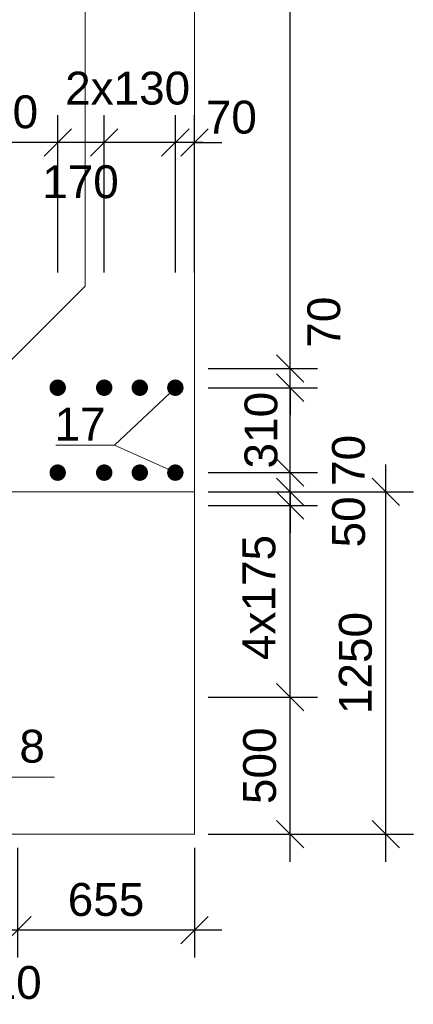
# Model space of a CAD drawing. Extents: x 1488 to 5663, y 840 to 1370.
# Tile 27 of 51: x 2187 to 2216, y 1082 to 1154. Entities that reach past the tile are written whole.
import ezdxf
from ezdxf.enums import TextEntityAlignment as Align

# ---------------------------------------------------------------- set-up
doc = ezdxf.new("R2010")
doc.units = 0
doc.layers.get('0').update_dxf_attribs({"linetype": 'CONTINUOUS'})
doc.layers.get('Defpoints').update_dxf_attribs({"linetype": 'CONTINUOUS'})
doc.layers.add('0.09mm', color=2, linetype='CONTINUOUS', lineweight=9)
doc.layers.add('0.13mm', color=140, linetype='CONTINUOUS', lineweight=13)
doc.styles.add('ARIAL', font='arial.ttf')
doc.dimstyles.new('MD_e50', dxfattribs={"dimtxt": 2.4, "dimasz": 2, "dimexe": 2, "dimexo": 1, "dimgap": 1, "dimtad": 1, "dimdec": 4, "dimlfac": 50, "dimdsep": 46, "dimtxsty": 'ARIAL', "dimblk1": 'OBLIQUE', "dimblk2": 'OBLIQUE', "dimsah": 1, "dimcen": 2.5, "dimdle": 2, "dimadec": 0, "dimazin": 0, "dimtfac": 1, "dimtdec": 4, "dimtmove": 2, "dimatfit": 3, "dimldrblk": 'OBLIQUE', "dimfxl": 2, "dimtolj": 1, "dimtzin": 0, "dimarcsym": 0})

# ---------------------------------------------------------------- blocks, each defined once
blk = doc.blocks.new('_OBLIQUE')
at = {"color": 0, "linetype": 'ByBlock'}
blk.add_line((-0.5, -0.5), (0.5, 0.5), dxfattribs=at)
blk = doc.blocks.new('*D337')
at = {"layer": '0.09mm', "color": 0, "lineweight": -2, "transparency": 16777216}
for p, q in [((2186.626, 1093.491), (2186.626, 1085.491)), ((2199.563, 1093.491), (2199.563, 1085.491)), ((2201.563, 1087.491), (2184.626, 1087.491))]:
    blk.add_line(p, q, dxfattribs=at)
at = {"layer": 'Defpoints', "color": 0, "transparency": 16777216}
for p in [(2186.626, 1094.491), (2199.563, 1094.491), (2186.626, 1087.491)]:
    blk.add_point(p, dxfattribs=at)
at = {"layer": '0.09mm', "color": 0, "lineweight": -2, "transparency": 16777216, "xscale": 2, "yscale": 2, "zscale": 2, "rotation": 180}
blk.add_blockref('_OBLIQUE', (2186.626, 1087.491), dxfattribs=at)
at = {"layer": '0.09mm', "color": 0, "lineweight": -2, "transparency": 16777216, "xscale": 2, "yscale": 2, "zscale": 2}
blk.add_blockref('_OBLIQUE', (2199.563, 1087.491), dxfattribs=at)
at = {"layer": '0.09mm', "color": 0, "transparency": 16777216, "insert": (2193.095, 1089.716), "char_height": 2.4, "attachment_point": 5, "style": 'ARIAL'}
blk.add_mtext('\\A1;655', dxfattribs=at)
blk = doc.blocks.new('*D338')
at = {"layer": '0.09mm', "color": 0, "lineweight": -2, "transparency": 16777216}
for p, q in [((2182.43, 1093.491), (2182.43, 1085.491)), ((2186.626, 1093.491), (2186.626, 1085.491)), ((2188.626, 1087.491), (2180.43, 1087.491))]:
    blk.add_line(p, q, dxfattribs=at)
at = {"layer": 'Defpoints', "color": 0, "transparency": 16777216}
for p in [(2182.43, 1094.491), (2186.626, 1094.491), (2182.43, 1087.491)]:
    blk.add_point(p, dxfattribs=at)
at = {"layer": '0.09mm', "color": 0, "lineweight": -2, "transparency": 16777216, "xscale": 2, "yscale": 2, "zscale": 2, "rotation": 180}
blk.add_blockref('_OBLIQUE', (2182.43, 1087.491), dxfattribs=at)
at = {"layer": '0.09mm', "color": 0, "lineweight": -2, "transparency": 16777216, "xscale": 2, "yscale": 2, "zscale": 2}
blk.add_blockref('_OBLIQUE', (2186.626, 1087.491), dxfattribs=at)
at = {"layer": '0.09mm', "color": 0, "transparency": 16777216, "insert": (2185.594, 1083.654), "char_height": 2.4, "attachment_point": 5, "style": 'ARIAL'}
blk.add_mtext('\\A1;210', dxfattribs=at)
blk = doc.blocks.new('*D310')
at = {"layer": '0.09mm', "color": 0, "lineweight": -2, "transparency": 16777216}
for p, q in [((2213.563, 1092.491), (2213.563, 1121.491)), ((2200.563, 1119.491), (2215.563, 1119.491)), ((2200.563, 1094.491), (2215.563, 1094.491))]:
    blk.add_line(p, q, dxfattribs=at)
at = {"layer": 'Defpoints', "color": 0, "transparency": 16777216}
for p in [(2199.563, 1119.491), (2213.563, 1119.491), (2199.563, 1094.491)]:
    blk.add_point(p, dxfattribs=at)
at = {"layer": '0.09mm', "color": 0, "lineweight": -2, "transparency": 16777216, "xscale": 2, "yscale": 2, "zscale": 2}
for p, rotation in [((2213.563, 1119.491), 90), ((2213.563, 1094.491), 270)]:
    blk.add_blockref('_OBLIQUE', p, dxfattribs=dict(at, rotation=rotation))
at = {"layer": '0.09mm', "color": 0, "transparency": 16777216, "insert": (2211.338, 1106.991), "char_height": 2.4, "attachment_point": 5, "rotation": 90, "style": 'ARIAL'}
blk.add_mtext('\\A1;1250', dxfattribs=at)
blk = doc.blocks.new('*D311')
at = {"layer": '0.09mm', "color": 0, "lineweight": -2, "transparency": 16777216}
for p, q in [((2206.563, 1092.491), (2206.563, 1106.491)), ((2200.563, 1104.491), (2208.563, 1104.491)), ((2200.563, 1094.491), (2208.563, 1094.491))]:
    blk.add_line(p, q, dxfattribs=at)
at = {"layer": 'Defpoints', "color": 0, "transparency": 16777216}
for p in [(2199.563, 1104.491), (2206.563, 1104.491), (2199.563, 1094.491)]:
    blk.add_point(p, dxfattribs=at)
at = {"layer": '0.09mm', "color": 0, "lineweight": -2, "transparency": 16777216, "xscale": 2, "yscale": 2, "zscale": 2}
for p, rotation in [((2206.563, 1104.491), 90), ((2206.563, 1094.491), 270)]:
    blk.add_blockref('_OBLIQUE', p, dxfattribs=dict(at, rotation=rotation))
at = {"layer": '0.09mm', "color": 0, "transparency": 16777216, "insert": (2204.338, 1099.491), "char_height": 2.4, "attachment_point": 5, "rotation": 90, "style": 'ARIAL'}
blk.add_mtext('\\A1;500', dxfattribs=at)
blk = doc.blocks.new('*D312')
at = {"layer": '0.09mm', "color": 0, "lineweight": -2, "transparency": 16777216}
for p, q in [((2206.563, 1102.491), (2206.563, 1120.491)), ((2200.563, 1118.491), (2208.563, 1118.491)), ((2200.563, 1104.491), (2208.563, 1104.491))]:
    blk.add_line(p, q, dxfattribs=at)
at = {"layer": 'Defpoints', "color": 0, "transparency": 16777216}
for p in [(2199.563, 1118.491), (2206.563, 1118.491), (2199.563, 1104.491)]:
    blk.add_point(p, dxfattribs=at)
at = {"layer": '0.09mm', "color": 0, "lineweight": -2, "transparency": 16777216, "xscale": 2, "yscale": 2, "zscale": 2}
for p, rotation in [((2206.563, 1118.491), 90), ((2206.563, 1104.491), 270)]:
    blk.add_blockref('_OBLIQUE', p, dxfattribs=dict(at, rotation=rotation))
at = {"layer": '0.09mm', "color": 0, "transparency": 16777216, "insert": (2204.288, 1111.774), "char_height": 2.4, "attachment_point": 5, "rotation": 90, "style": 'ARIAL'}
blk.add_mtext('\\A1;4x175', dxfattribs=at)
blk = doc.blocks.new('*D313')
at = {"layer": '0.09mm', "color": 0, "lineweight": -2, "transparency": 16777216}
for p, q in [((2206.563, 1119.491), (2206.563, 1121.491)), ((2200.563, 1119.491), (2208.563, 1119.491)), ((2206.563, 1118.491), (2206.563, 1119.491)), ((2200.563, 1118.491), (2208.563, 1118.491)), ((2206.563, 1118.491), (2206.563, 1116.491))]:
    blk.add_line(p, q, dxfattribs=at)
at = {"layer": 'Defpoints', "color": 0, "transparency": 16777216}
for p in [(2199.563, 1119.491), (2206.563, 1119.491), (2199.563, 1118.491)]:
    blk.add_point(p, dxfattribs=at)
at = {"layer": '0.09mm', "color": 0, "lineweight": -2, "transparency": 16777216, "xscale": 2, "yscale": 2, "zscale": 2}
for p, rotation in [((2206.563, 1119.491), 270), ((2206.563, 1118.491), 90)]:
    blk.add_blockref('_OBLIQUE', p, dxfattribs=dict(at, rotation=rotation))
at = {"layer": '0.09mm', "color": 0, "transparency": 16777216, "insert": (2210.841, 1117.294), "char_height": 2.4, "attachment_point": 5, "rotation": 90, "style": 'ARIAL'}
blk.add_mtext('\\A1;50', dxfattribs=at)
blk = doc.blocks.new('*D314')
at = {"layer": '0.09mm', "color": 0, "lineweight": -2, "transparency": 16777216}
for p, q in [((2206.563, 1120.891), (2206.563, 1122.891)), ((2200.563, 1120.891), (2208.563, 1120.891)), ((2206.563, 1119.491), (2206.563, 1120.891)), ((2200.563, 1119.491), (2208.563, 1119.491)), ((2206.563, 1119.491), (2206.563, 1117.491))]:
    blk.add_line(p, q, dxfattribs=at)
at = {"layer": 'Defpoints', "color": 0, "transparency": 16777216}
for p in [(2199.563, 1120.891), (2206.563, 1120.891), (2199.563, 1119.491)]:
    blk.add_point(p, dxfattribs=at)
at = {"layer": '0.09mm', "color": 0, "lineweight": -2, "transparency": 16777216, "xscale": 2, "yscale": 2, "zscale": 2}
for p, rotation in [((2206.563, 1120.891), 270), ((2206.563, 1119.491), 90)]:
    blk.add_blockref('_OBLIQUE', p, dxfattribs=dict(at, rotation=rotation))
at = {"layer": '0.09mm', "color": 0, "transparency": 16777216, "insert": (2210.832, 1121.782), "char_height": 2.4, "attachment_point": 5, "rotation": 90, "style": 'ARIAL'}
blk.add_mtext('\\A1;70', dxfattribs=at)
blk = doc.blocks.new('*D315')
at = {"layer": '0.09mm', "color": 0, "lineweight": -2, "transparency": 16777216}
for p, q in [((2206.563, 1118.891), (2206.563, 1129.091)), ((2200.563, 1127.091), (2208.563, 1127.091)), ((2200.563, 1120.891), (2208.563, 1120.891))]:
    blk.add_line(p, q, dxfattribs=at)
at = {"layer": 'Defpoints', "color": 0, "transparency": 16777216}
for p in [(2199.563, 1127.091), (2206.563, 1127.091), (2199.563, 1120.891)]:
    blk.add_point(p, dxfattribs=at)
at = {"layer": '0.09mm', "color": 0, "lineweight": -2, "transparency": 16777216, "xscale": 2, "yscale": 2, "zscale": 2}
for p, rotation in [((2206.563, 1127.091), 90), ((2206.563, 1120.891), 270)]:
    blk.add_blockref('_OBLIQUE', p, dxfattribs=dict(at, rotation=rotation))
at = {"layer": '0.09mm', "color": 0, "transparency": 16777216, "insert": (2204.438, 1123.991), "char_height": 2.4, "attachment_point": 5, "rotation": 90, "style": 'ARIAL'}
blk.add_mtext('\\A1;310', dxfattribs=at)
blk = doc.blocks.new('*D316')
at = {"layer": '0.09mm', "color": 0, "lineweight": -2, "transparency": 16777216}
for p, q in [((2206.563, 1128.491), (2206.563, 1130.491)), ((2200.563, 1128.491), (2208.563, 1128.491)), ((2206.563, 1127.091), (2206.563, 1128.491)), ((2200.563, 1127.091), (2208.563, 1127.091)), ((2206.563, 1127.091), (2206.563, 1125.091))]:
    blk.add_line(p, q, dxfattribs=at)
at = {"layer": 'Defpoints', "color": 0, "transparency": 16777216}
for p in [(2199.563, 1128.491), (2206.563, 1128.491), (2199.563, 1127.091)]:
    blk.add_point(p, dxfattribs=at)
at = {"layer": '0.09mm', "color": 0, "lineweight": -2, "transparency": 16777216, "xscale": 2, "yscale": 2, "zscale": 2}
for p, rotation in [((2206.563, 1128.491), 270), ((2206.563, 1127.091), 90)]:
    blk.add_blockref('_OBLIQUE', p, dxfattribs=dict(at, rotation=rotation))
at = {"layer": '0.09mm', "color": 0, "transparency": 16777216, "insert": (2209.031, 1131.872), "char_height": 2.4, "attachment_point": 5, "rotation": 90, "style": 'ARIAL'}
blk.add_mtext('\\A1;70', dxfattribs=at)
blk = doc.blocks.new('*D674')
at = {"layer": '0.09mm', "color": 0, "lineweight": -2, "transparency": 16777216}
for p, q in [((2206.563, 1126.491), (2206.563, 1213.491)), ((2200.563, 1211.491), (2208.563, 1211.491)), ((2200.563, 1128.491), (2208.563, 1128.491))]:
    blk.add_line(p, q, dxfattribs=at)
at = {"layer": 'Defpoints', "color": 0, "transparency": 16777216}
for p in [(2199.563, 1211.491), (2206.563, 1211.491), (2199.563, 1128.491)]:
    blk.add_point(p, dxfattribs=at)
at = {"layer": '0.09mm', "color": 0, "lineweight": -2, "transparency": 16777216, "xscale": 2, "yscale": 2, "zscale": 2}
for p, rotation in [((2206.563, 1211.491), 90), ((2206.563, 1128.491), 270)]:
    blk.add_blockref('_OBLIQUE', p, dxfattribs=dict(at, rotation=rotation))
at = {"layer": '0.09mm', "color": 0, "transparency": 16777216, "insert": (2204.338, 1169.991), "char_height": 2.4, "attachment_point": 5, "rotation": 90, "style": 'ARIAL'}
blk.add_mtext('\\A1;4150', dxfattribs=at)
blk = doc.blocks.new('*D676')
at = {"layer": '0.09mm', "color": 0, "lineweight": -2, "transparency": 16777216}
for p, q in [((2198.163, 1135.491), (2198.163, 1146.987)), ((2199.563, 1135.491), (2199.563, 1146.987)), ((2198.163, 1144.987), (2196.163, 1144.987)), ((2199.563, 1144.987), (2198.163, 1144.987)), ((2199.563, 1144.987), (2201.563, 1144.987))]:
    blk.add_line(p, q, dxfattribs=at)
at = {"layer": 'Defpoints', "color": 0, "transparency": 16777216}
for p in [(2198.163, 1144.987), (2198.163, 1134.491), (2199.563, 1134.491)]:
    blk.add_point(p, dxfattribs=at)
at = {"layer": '0.09mm', "color": 0, "lineweight": -2, "transparency": 16777216, "xscale": 2, "yscale": 2, "zscale": 2}
blk.add_blockref('_OBLIQUE', (2198.163, 1144.987), dxfattribs=at)
at = {"layer": '0.09mm', "color": 0, "lineweight": -2, "transparency": 16777216, "xscale": 2, "yscale": 2, "zscale": 2, "rotation": 180}
blk.add_blockref('_OBLIQUE', (2199.563, 1144.987), dxfattribs=at)
at = {"layer": '0.09mm', "color": 0, "transparency": 16777216, "insert": (2202.258, 1146.824), "char_height": 2.4, "attachment_point": 5, "style": 'ARIAL'}
blk.add_mtext('\\A1;70', dxfattribs=at)
blk = doc.blocks.new('*D683')
at = {"layer": '0.09mm', "color": 0, "lineweight": -2, "transparency": 16777216}
for p, q in [((2189.563, 1135.491), (2189.563, 1146.987)), ((2192.963, 1135.491), (2192.963, 1146.987)), ((2194.963, 1144.987), (2187.563, 1144.987))]:
    blk.add_line(p, q, dxfattribs=at)
at = {"layer": 'Defpoints', "color": 0, "transparency": 16777216}
for p in [(2189.563, 1144.987), (2189.563, 1134.491), (2192.963, 1134.491)]:
    blk.add_point(p, dxfattribs=at)
at = {"layer": '0.09mm', "color": 0, "lineweight": -2, "transparency": 16777216, "xscale": 2, "yscale": 2, "zscale": 2, "rotation": 180}
blk.add_blockref('_OBLIQUE', (2189.563, 1144.987), dxfattribs=at)
at = {"layer": '0.09mm', "color": 0, "lineweight": -2, "transparency": 16777216, "xscale": 2, "yscale": 2, "zscale": 2}
blk.add_blockref('_OBLIQUE', (2192.963, 1144.987), dxfattribs=at)
at = {"layer": '0.09mm', "color": 0, "transparency": 16777216, "insert": (2191.23, 1142.111), "char_height": 2.4, "attachment_point": 5, "style": 'ARIAL'}
blk.add_mtext('\\A1;170', dxfattribs=at)
blk = doc.blocks.new('*D684')
at = {"layer": '0.09mm', "color": 0, "lineweight": -2, "transparency": 16777216}
for p, q in [((2177.563, 1135.491), (2177.563, 1146.987)), ((2189.563, 1135.491), (2189.563, 1146.987)), ((2191.563, 1144.987), (2175.563, 1144.987))]:
    blk.add_line(p, q, dxfattribs=at)
at = {"layer": 'Defpoints', "color": 0, "transparency": 16777216}
for p in [(2177.563, 1144.987), (2177.563, 1134.491), (2189.563, 1134.491)]:
    blk.add_point(p, dxfattribs=at)
at = {"layer": '0.09mm', "color": 0, "lineweight": -2, "transparency": 16777216, "xscale": 2, "yscale": 2, "zscale": 2, "rotation": 180}
blk.add_blockref('_OBLIQUE', (2177.563, 1144.987), dxfattribs=at)
at = {"layer": '0.09mm', "color": 0, "lineweight": -2, "transparency": 16777216, "xscale": 2, "yscale": 2, "zscale": 2}
blk.add_blockref('_OBLIQUE', (2189.563, 1144.987), dxfattribs=at)
at = {"layer": '0.09mm', "color": 0, "transparency": 16777216, "insert": (2183.563, 1147.214), "char_height": 2.4, "attachment_point": 5, "style": 'ARIAL'}
blk.add_mtext('\\A1;3x200', dxfattribs=at)
blk = doc.blocks.new('*D687')
at = {"layer": '0.09mm', "color": 0, "lineweight": -2, "transparency": 16777216}
for p, q in [((2192.963, 1135.491), (2192.963, 1146.987)), ((2198.163, 1135.491), (2198.163, 1146.987)), ((2200.163, 1144.987), (2190.963, 1144.987))]:
    blk.add_line(p, q, dxfattribs=at)
at = {"layer": 'Defpoints', "color": 0, "transparency": 16777216}
for p in [(2192.963, 1144.987), (2192.963, 1134.491), (2198.163, 1134.491)]:
    blk.add_point(p, dxfattribs=at)
at = {"layer": '0.09mm', "color": 0, "lineweight": -2, "transparency": 16777216, "xscale": 2, "yscale": 2, "zscale": 2, "rotation": 180}
blk.add_blockref('_OBLIQUE', (2192.963, 1144.987), dxfattribs=at)
at = {"layer": '0.09mm', "color": 0, "lineweight": -2, "transparency": 16777216, "xscale": 2, "yscale": 2, "zscale": 2}
blk.add_blockref('_OBLIQUE', (2198.163, 1144.987), dxfattribs=at)
at = {"layer": '0.09mm', "color": 0, "transparency": 16777216, "insert": (2194.676, 1148.944), "char_height": 2.4, "attachment_point": 5, "style": 'ARIAL'}
blk.add_mtext('\\A1;2x130', dxfattribs=at)

msp = doc.modelspace()

# ---------------------------------------------------------------- linework, layer by layer
at = {"const_width": 0.6}
for points in [[(2189.86303071, 1127.09054084, -1), (2189.26303071, 1127.09054084, -1)], [(2193.26303071, 1127.09054084, -1), (2192.66303071, 1127.09054084, -1)], [(2195.86303071, 1127.09054084, -1), (2195.26303071, 1127.09054084, -1)], [(2198.46303071, 1127.09054084, -1), (2197.86303071, 1127.09054084, -1)], [(2189.86303071, 1120.89054102, 1), (2189.26303071, 1120.89054102, 1)], [(2193.26303071, 1120.89054102, 1), (2192.66303071, 1120.89054102, 1)], [(2195.86303071, 1120.89054102, 1), (2195.26303071, 1120.89054102, 1)], [(2198.46303071, 1120.89054102, 1), (2197.86303071, 1120.89054102, 1)]]:
    msp.add_lwpolyline(points, format="xyb", close=True, dxfattribs=at)
at = {"layer": '0.09mm'}
for points in [[(2198.16303071, 1127.09054084), (2193.70486277, 1122.8991344)], [(2189.41833321, 1122.8991344), (2193.70486277, 1122.8991344)], [(2198.16303071, 1120.89054102), (2193.70486277, 1122.8991344)], [(2189.33640087, 1098.65180243), (2184.96307975, 1098.65180243)]]:
    msp.add_lwpolyline(points, dxfattribs=at)
at = {"layer": '0.13mm', "flags": 128}
for points in [[(2191.56303082, 1134.49054086), (2191.56303082, 1211.49054093)], [(2199.56303082, 1128.49054093), (2199.56303082, 1211.49054093)], [(2191.56303082, 1134.49054086), (2185.56303082, 1128.49054086)], [(2199.56303082, 1128.49054093), (2199.56303082, 1094.49054093)], [(2199.56303082, 1119.49054093), (1977.56303082, 1119.49054093)], [(2199.56303082, 1094.49054093), (1977.56303082, 1094.49054093)]]:
    msp.add_lwpolyline(points, dxfattribs=at)

# ---------------------------------------------------------------- texts
at = {"style": 'ARIAL'}
for s, p in [('17', (2191.19856226, 1123.22619955)), ('8', (2187.6942614, 1099.72136089))]:
    msp.add_text(s, height=2.4, dxfattribs=at).set_placement(p, align=Align.CENTER)

# ---------------------------------------------------------------- dimensions: what is measured, and where the dimension line sits
at = {"layer": '0.09mm'}
for base, p1, p2, picture, middle in [((2206.56303082, 1211.49054093), (2199.56303082, 1128.49054093), (2199.56303082, 1211.49054093), '*D674', (2204.33765565, 1169.99054093)), ((2213.56303082, 1119.49054093), (2199.56303082, 1094.49054093), (2199.56303082, 1119.49054093), '*D310', (2211.33765565, 1106.99054093)), ((2206.56303082, 1104.49054091), (2199.56303082, 1094.49054093), (2199.56303082, 1104.49054091), '*D311', (2204.33765565, 1099.49054092))]:
    dim = msp.add_linear_dim(base=base, p1=p1, p2=p2, angle=90, dimstyle='MD_e50', override={"dimdec": 0}, dxfattribs=at)
    dim.commit()
    dim.dimension.update_dxf_attribs({"geometry": picture, "text_midpoint": middle})
dim = msp.add_linear_dim(base=(2192.96303071, 1144.98743787), p1=(2198.16303082, 1134.49059845), p2=(2192.96303071, 1134.49059845), angle=180, text='2x130', dimstyle='MD_e50', dxfattribs=at)
dim.commit()
dim.dimension.update_dxf_attribs({"geometry": '*D687', "text_midpoint": (2194.67559973, 1148.94392319), "dimtype": 160})
dim = msp.add_linear_dim(base=(2177.56303093, 1144.98743787), p1=(2189.56303071, 1134.49059845), p2=(2177.56303093, 1134.49059845), angle=180, text='3x200', dimstyle='MD_e50', dxfattribs=at)
dim.commit()
dim.dimension.update_dxf_attribs({"geometry": '*D684', "text_midpoint": (2183.56303082, 1147.2136316)})
for base, p1, p2, picture, middle in [((2198.16303082, 1144.98743787), (2199.56303082, 1134.49059845), (2198.16303082, 1134.49059845), '*D676', (2202.25844039, 1146.82360049)), ((2189.56303071, 1144.98743787), (2192.96303071, 1134.49059845), (2189.56303071, 1134.49059845), '*D683', (2191.22954535, 1142.11108928))]:
    dim = msp.add_linear_dim(base=base, p1=p1, p2=p2, angle=180, dimstyle='MD_e50', dxfattribs=at)
    dim.commit()
    dim.dimension.update_dxf_attribs({"geometry": picture, "text_midpoint": middle, "dimtype": 160})
for base, p1, p2, angle, picture, middle in [((2206.56303082, 1128.49054093), (2199.56303082, 1127.09054084), (2199.56303082, 1128.49054093), 90, '*D316', (2209.03091928, 1131.87182731)), ((2206.56303082, 1127.09054084), (2199.56303082, 1120.89054102), (2199.56303082, 1127.09054084), 90, '*D315', (2204.43812418, 1123.99054093)), ((2206.56303082, 1120.89054102), (2199.56303082, 1119.49054093), (2199.56303082, 1120.89054102), 90, '*D314', (2210.83162458, 1121.78184063)), ((2206.56303082, 1119.49054093), (2199.56303082, 1118.49054091), (2199.56303082, 1119.49054093), 90, '*D313', (2210.84062432, 1117.29439237)), ((2182.42958787, 1087.49054093), (2186.62646198, 1094.49054092), (2182.42958787, 1094.49054092), 180, '*D338', (2185.59408114, 1083.65445342))]:
    dim = msp.add_linear_dim(base=base, p1=p1, p2=p2, angle=angle, dimstyle='MD_e50', override={"dimdec": 0}, dxfattribs=at)
    dim.commit()
    dim.dimension.update_dxf_attribs({"geometry": picture, "text_midpoint": middle, "dimtype": 160})
dim = msp.add_linear_dim(base=(2206.56303082, 1118.49054091), p1=(2199.56303082, 1104.49054091), p2=(2199.56303082, 1118.49054091), angle=90, text='4x175', dimstyle='MD_e50', override={"dimdec": 0}, dxfattribs=at)
dim.commit()
dim.dimension.update_dxf_attribs({"geometry": '*D312', "text_midpoint": (2204.28752706, 1111.77445457), "dimtype": 160})
dim = msp.add_linear_dim(base=(2186.62646198, 1087.49054093), p1=(2199.56303082, 1094.49054093), p2=(2186.62646198, 1094.49054092), angle=180, text='655', dimstyle='MD_e50', override={"dimdec": 0}, dxfattribs=at)
dim.commit()
dim.dimension.update_dxf_attribs({"geometry": '*D337', "text_midpoint": (2193.0947464, 1089.7159161)})

doc.saveas('drawing.dxf')
